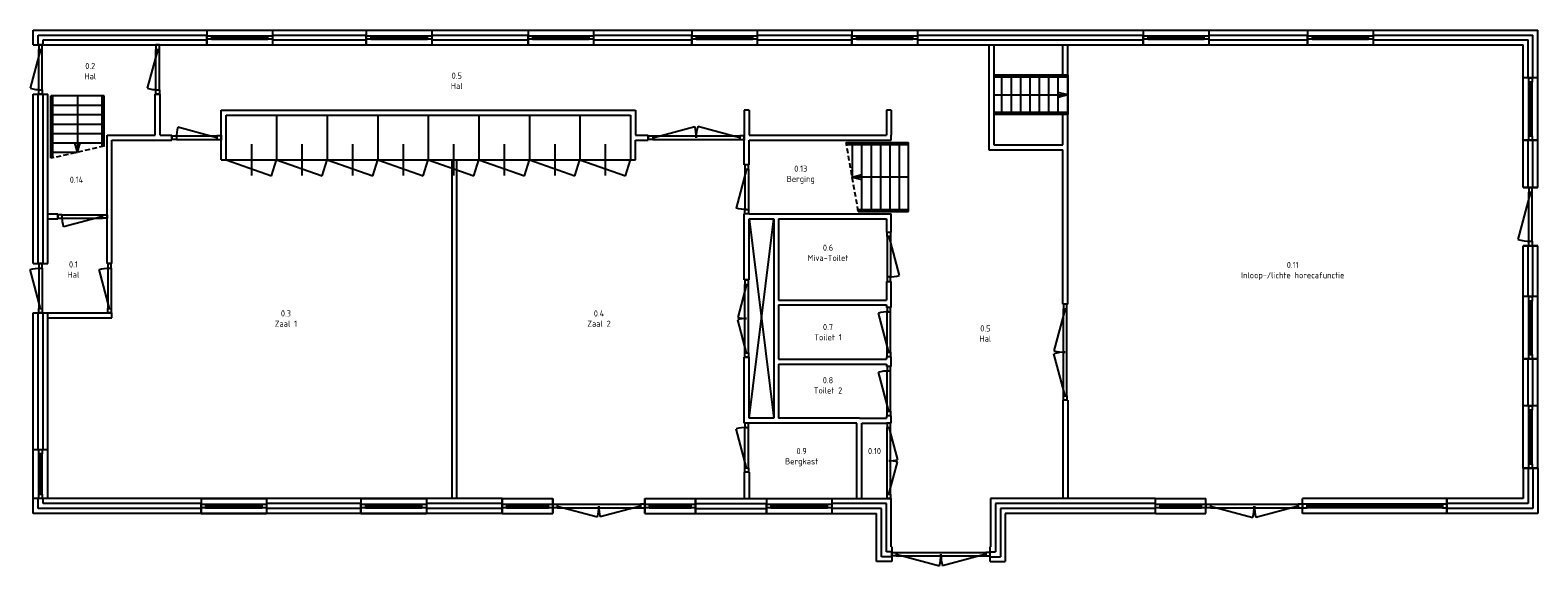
# Model space of a CAD drawing. Header units: millimetres. Extents: x -365336 to 0, y -39590 to 0.
# Tile 2 of 4: x -331743 to -301101, y -39590 to -28704. Entities that reach past the tile are written whole.
import ezdxf

# ---------------------------------------------------------------- set-up
doc = ezdxf.new("R2010")
doc.units = ezdxf.units.MM
doc.header["$LTSCALE"] = 50
doc.linetypes.add('STABI21', pattern=[3, 2, -1])
for name, color, linetype in [('AL21----', 251, 'Continuous'), ('AL22----', 251, 'Continuous'), ('AL24----', 251, 'Continuous'), ('AL31----', 251, 'Continuous'), ('AL32----', 251, 'Continuous')]:
    doc.layers.add(name, color=color, linetype=linetype)
doc.styles.add('STABICAD-025', font='ISOCP.SHX', dxfattribs={"height": 125})

# ---------------------------------------------------------------- blocks, each defined once
blk = doc.blocks.new('*U1', base_point=(-331531, -29780))
at = {"color": 0}
for p, q in [((-331531, -29370), (-331743, -30162)), ((-331566, -29280), (-331566, -29370)), ((-331496, -29280), (-331566, -29280)), ((-331566, -29370), (-331496, -29370)), ((-331566, -30190), (-331566, -29370)), ((-331496, -29370), (-331496, -29280)), ((-331496, -30190), (-331496, -29370)), ((-331566, -30280), (-331566, -30190)), ((-331566, -30190), (-331496, -30190)), ((-331496, -30280), (-331566, -30280)), ((-331496, -30190), (-331496, -30280))]:
    blk.add_line(p, q, dxfattribs=at)
blk.add_arc((-331531, -29370), 820, 255, 270, dxfattribs=at)
blk = doc.blocks.new('*U2', base_point=(-331531, -37724))
at = {"color": 0}
for p, q in [((-331566, -37314, 800), (-331566, -37224, 800)), ((-331566, -37224, 800), (-331496, -37224, 800)), ((-331566, -38134, 800), (-331566, -37314, 800)), ((-331496, -37314, 800), (-331566, -37314, 800)), ((-331531, -38134, 890), (-331531, -37314, 890)), ((-331496, -37224, 800), (-331496, -37314, 800)), ((-331496, -38134, 800), (-331496, -37314, 800)), ((-331566, -38224, 800), (-331566, -38134, 800)), ((-331566, -38134, 800), (-331496, -38134, 800)), ((-331496, -38224, 800), (-331566, -38224, 800)), ((-331496, -38134, 800), (-331496, -38224, 800))]:
    blk.add_line(p, q, dxfattribs=at)
blk = doc.blocks.new('*U3', base_point=(-321636, -38374))
at = {"color": 0}
for p, q in [((-322151, -38339, 800), (-322061, -38339, 800)), ((-322151, -38409, 800), (-322151, -38339, 800)), ((-322061, -38409, 800), (-322151, -38409, 800)), ((-322061, -38339, 800), (-322061, -38409, 800)), ((-322061, -38339, 800), (-321211, -38339, 800)), ((-322061, -38374, 890), (-321211, -38374, 890)), ((-322061, -38409, 800), (-321211, -38409, 800)), ((-321211, -38339, 800), (-321121, -38339, 800)), ((-321211, -38409, 800), (-321211, -38339, 800)), ((-321121, -38409, 800), (-321211, -38409, 800)), ((-321121, -38339, 800), (-321121, -38409, 800))]:
    blk.add_line(p, q, dxfattribs=at)
blk = doc.blocks.new('*U4', base_point=(-320186, -38374))
at = {"color": 0}
for p, q in [((-321121, -38339), (-321031, -38339)), ((-321121, -38409), (-321121, -38339)), ((-321031, -38409), (-321121, -38409)), ((-321031, -38339), (-321031, -38409)), ((-321031, -38339), (-319341, -38339)), ((-321031, -38374), (-320215, -38593)), ((-321031, -38409), (-319341, -38409)), ((-319341, -38374), (-320157, -38593)), ((-319251, -38339), (-319341, -38339)), ((-319341, -38339), (-319341, -38409)), ((-319341, -38409), (-319251, -38409)), ((-319251, -38409), (-319251, -38339))]:
    blk.add_line(p, q, dxfattribs=at)
for centre, start, end in [((-321031, -38374), 345, 0), ((-319341, -38374), 180, 195)]:
    blk.add_arc(centre, 845, start, end, dxfattribs=at)
blk = doc.blocks.new('*U5', base_point=(-317181, -34921))
at = {"color": 0}
for p, q in [((-317181, -34226), (-317361, -34898)), ((-317216, -34136), (-317216, -34226)), ((-317146, -34136), (-317216, -34136)), ((-317216, -34226), (-317146, -34226)), ((-317216, -35616), (-317216, -34226)), ((-317146, -34226), (-317146, -34136)), ((-317146, -35616), (-317146, -34226)), ((-317181, -35616), (-317361, -34945)), ((-317216, -35706), (-317216, -35616)), ((-317216, -35616), (-317146, -35616)), ((-317146, -35706), (-317216, -35706)), ((-317146, -35616), (-317146, -35706))]:
    blk.add_line(p, q, dxfattribs=at)
for centre, start, end in [((-317181, -34226), 255, 270), ((-317181, -35616), 90, 105)]:
    blk.add_arc(centre, 695, start, end, dxfattribs=at)
blk = doc.blocks.new('*U6', base_point=(-317181, -37180))
at = {"color": 0}
for p, q in [((-317216, -36680), (-317216, -36770)), ((-317146, -36680), (-317216, -36680)), ((-317216, -36770), (-317146, -36770)), ((-317216, -37590), (-317216, -36770)), ((-317146, -36770), (-317146, -36680)), ((-317146, -37590), (-317146, -36770)), ((-317181, -37590), (-317393, -36798)), ((-317216, -37680), (-317216, -37590)), ((-317216, -37590), (-317146, -37590)), ((-317146, -37680), (-317216, -37680)), ((-317146, -37590), (-317146, -37680))]:
    blk.add_line(p, q, dxfattribs=at)
blk.add_arc((-317181, -37590), 820, 90, 105, dxfattribs=at)
blk = doc.blocks.new('*U7', base_point=(-314291, -37457))
at = {"color": 0}
for p, q in [((-314326, -36689), (-314326, -36779)), ((-314256, -36689), (-314326, -36689)), ((-314256, -36779), (-314256, -36689)), ((-314326, -36779), (-314256, -36779)), ((-314326, -38134), (-314326, -36779)), ((-314291, -36779), (-314116, -37433)), ((-314256, -38134), (-314256, -36779)), ((-314291, -38134), (-314116, -37480)), ((-314326, -38224), (-314326, -38134)), ((-314326, -38134), (-314256, -38134)), ((-314256, -38224), (-314326, -38224)), ((-314256, -38134), (-314256, -38224))]:
    blk.add_line(p, q, dxfattribs=at)
for centre, start, end in [((-314291, -36779), 270, 285), ((-314291, -38134), 75, 90)]:
    blk.add_arc(centre, 677, start, end, dxfattribs=at)
blk = doc.blocks.new('A$Cccdf626a')
at = {"layer": 'AL24----', "linetype": 'Continuous'}
for p, q in [((0, 1400), (1269, 1400)), ((7, 1360), (1269, 1360)), ((124, 1360), (124, 700)), ((315, 1360), (315, 40)), ((506, 1360), (506, 40)), ((696, 1360), (696, 40)), ((887, 1360), (887, 40)), ((1078, 1360), (1078, 40)), ((1269, 0), (1269, 1400)), ((124, 700), (315, 751)), ((1269, 700), (124, 700)), ((124, 700), (315, 649)), ((241, 40), (1269, 40)), ((248, 0), (1269, 0))]:
    blk.add_line(p, q, dxfattribs=at)
at = {"layer": 'AL24----', "linetype": 'STABI21'}
blk.add_line((248, 0), (0, 1400), dxfattribs=at)
blk = doc.blocks.new('*U10', base_point=(-310706, -35249))
at = {"color": 0}
for p, q in [((-310741, -34274), (-310741, -34364)), ((-310671, -34274), (-310741, -34274)), ((-310671, -34364), (-310671, -34274)), ((-310706, -34364), (-310935, -35219)), ((-310741, -34364), (-310671, -34364)), ((-310741, -36134), (-310741, -34364)), ((-310671, -36134), (-310671, -34364)), ((-310706, -36134), (-310935, -35279)), ((-310741, -36224), (-310741, -36134)), ((-310741, -36134), (-310671, -36134)), ((-310671, -36134), (-310671, -36224)), ((-310671, -36224), (-310741, -36224))]:
    blk.add_line(p, q, dxfattribs=at)
for centre, start, end in [((-310706, -34364), 255, 270), ((-310706, -36134), 90, 105)]:
    blk.add_arc(centre, 885, start, end, dxfattribs=at)
blk = doc.blocks.new('*U11', base_point=(-313233, -39354))
at = {"color": 0}
for p, q in [((-314233, -39319), (-314143, -39319)), ((-314233, -39389), (-314233, -39319)), ((-314143, -39389), (-314233, -39389)), ((-314143, -39319), (-314143, -39389)), ((-314143, -39319), (-312323, -39319)), ((-314143, -39354), (-313264, -39590)), ((-314143, -39389), (-312323, -39389)), ((-312323, -39354), (-313202, -39590)), ((-312233, -39319), (-312323, -39319)), ((-312323, -39319), (-312323, -39389)), ((-312323, -39389), (-312233, -39389)), ((-312233, -39389), (-312233, -39319))]:
    blk.add_line(p, q, dxfattribs=at)
for centre, start, end in [((-314143, -39354), 345, 0), ((-312323, -39354), 180, 195)]:
    blk.add_arc(centre, 910, start, end, dxfattribs=at)
blk = doc.blocks.new('A$Cb7e64047')
at = {"layer": 'AL24----', "linetype": 'Continuous'}
for p, q in [((1500, 800), (0, 800)), ((0, 800), (0, 0)), ((1500, 760), (0, 760)), ((164, 40), (164, 760)), ((355, 40), (355, 760)), ((546, 40), (546, 760)), ((737, 40), (737, 760)), ((928, 40), (928, 760)), ((1118, 40), (1118, 760)), ((1309, 40), (1309, 760)), ((1500, 800), (1500, 0)), ((0, 400), (1500, 400)), ((1500, 400), (1309, 451)), ((1500, 400), (1309, 349)), ((1500, 40), (0, 40)), ((1500, 0), (0, 0))]:
    blk.add_line(p, q, dxfattribs=at)
blk = doc.blocks.new('*U15', base_point=(-304416, -38374))
at = {"color": 0}
for p, q in [((-305791, -38339, 800), (-305881, -38339, 800)), ((-305881, -38339, 800), (-305881, -38409, 800)), ((-305881, -38409, 800), (-305791, -38409, 800)), ((-303041, -38339, 800), (-305791, -38339, 800)), ((-305791, -38409, 800), (-305791, -38339, 800)), ((-303041, -38374, 890), (-305791, -38374, 890)), ((-303041, -38409, 800), (-305791, -38409, 800)), ((-302951, -38339, 800), (-303041, -38339, 800)), ((-303041, -38339, 800), (-303041, -38409, 800)), ((-303041, -38409, 800), (-302951, -38409, 800)), ((-302951, -38409, 800), (-302951, -38339, 800))]:
    blk.add_line(p, q, dxfattribs=at)
blk = doc.blocks.new('*U16', base_point=(-306864, -38374))
at = {"color": 0}
for p, q in [((-307846, -38339), (-307756, -38339)), ((-307846, -38409), (-307846, -38339)), ((-307756, -38409), (-307846, -38409)), ((-307756, -38339), (-307756, -38409)), ((-307756, -38339), (-305971, -38339)), ((-307756, -38374), (-306894, -38605)), ((-307756, -38409), (-305971, -38409)), ((-305971, -38374), (-306833, -38605)), ((-305881, -38339), (-305971, -38339)), ((-305971, -38339), (-305971, -38409)), ((-305971, -38409), (-305881, -38409)), ((-305881, -38409), (-305881, -38339))]:
    blk.add_line(p, q, dxfattribs=at)
for centre, start, end in [((-307756, -38374), 345, 0), ((-305971, -38374), 180, 195)]:
    blk.add_arc(centre, 892, start, end, dxfattribs=at)
blk = doc.blocks.new('*U17', base_point=(-308359, -38374))
at = {"color": 0}
for p, q in [((-308871, -38339, 800), (-308781, -38339, 800)), ((-308871, -38409, 800), (-308871, -38339, 800)), ((-308781, -38409, 800), (-308871, -38409, 800)), ((-308781, -38339, 800), (-308781, -38409, 800)), ((-308781, -38339, 800), (-307936, -38339, 800)), ((-308781, -38374, 890), (-307936, -38374, 890)), ((-308781, -38409, 800), (-307936, -38409, 800)), ((-307936, -38339, 800), (-307846, -38339, 800)), ((-307936, -38409, 800), (-307936, -38339, 800)), ((-307846, -38409, 800), (-307936, -38409, 800)), ((-307846, -38339, 800), (-307846, -38409, 800))]:
    blk.add_line(p, q, dxfattribs=at)
blk = doc.blocks.new('*U18', base_point=(-301251, -36972))
at = {"color": 0}
for p, q in [((-301286, -36429, 800), (-301286, -36339, 800)), ((-301286, -36339, 800), (-301216, -36339, 800)), ((-301286, -37514, 800), (-301286, -36429, 800)), ((-301216, -36429, 800), (-301286, -36429, 800)), ((-301251, -37514, 890), (-301251, -36429, 890)), ((-301216, -36339, 800), (-301216, -36429, 800)), ((-301216, -37514, 800), (-301216, -36429, 800)), ((-301286, -37604, 800), (-301286, -37514, 800)), ((-301286, -37514, 800), (-301216, -37514, 800)), ((-301216, -37604, 800), (-301286, -37604, 800)), ((-301216, -37514, 800), (-301216, -37604, 800))]:
    blk.add_line(p, q, dxfattribs=at)
blk = doc.blocks.new('*U19', base_point=(-301251, -32494))
at = {"color": 0}
for p, q in [((-301251, -31994), (-301510, -32960)), ((-301286, -31904), (-301286, -31994)), ((-301216, -31904), (-301286, -31904)), ((-301286, -31994), (-301216, -31994)), ((-301286, -32994), (-301286, -31994)), ((-301216, -31994), (-301216, -31904)), ((-301216, -32994), (-301216, -31994)), ((-301286, -33084), (-301286, -32994)), ((-301286, -32994), (-301216, -32994)), ((-301216, -33084), (-301286, -33084)), ((-301216, -32994), (-301216, -33084))]:
    blk.add_line(p, q, dxfattribs=at)
blk.add_arc((-301251, -31994), 1000, 255, 270, dxfattribs=at)
blk = doc.blocks.new('*U20', base_point=(-318206, -30889))
at = {"color": 0}
for p, q in [((-319181, -30854), (-319091, -30854)), ((-319181, -30924), (-319181, -30854)), ((-319091, -30924), (-319181, -30924)), ((-319091, -30889), (-318236, -30660)), ((-319091, -30854), (-319091, -30924)), ((-319091, -30854), (-317321, -30854)), ((-319091, -30924), (-317321, -30924)), ((-317321, -30889), (-318176, -30660)), ((-317231, -30854), (-317321, -30854)), ((-317321, -30854), (-317321, -30924)), ((-317321, -30924), (-317231, -30924)), ((-317231, -30924), (-317231, -30854))]:
    blk.add_line(p, q, dxfattribs=at)
for centre, start, end in [((-319091, -30889), 0, 15), ((-317321, -30889), 165, 180)]:
    blk.add_arc(centre, 885, start, end, dxfattribs=at)
blk = doc.blocks.new('A$C3c61c18c')
at = {"layer": 'AL24----', "linetype": 'Continuous'}
for p, q in [((0, 0), (0, 1269)), ((1080, 1269), (0, 1269)), ((40, 9), (40, 1269)), ((540, 1269), (540, 124)), ((1040, 239), (1040, 1269)), ((1080, 248), (1080, 1269)), ((40, 1078), (1040, 1078)), ((40, 887), (1040, 887)), ((40, 696), (1040, 696)), ((40, 506), (1040, 506)), ((40, 315), (1040, 315)), ((540, 124), (489, 315)), ((540, 124), (591, 315)), ((40, 124), (540, 124))]:
    blk.add_line(p, q, dxfattribs=at)
at = {"layer": 'AL24----', "linetype": 'STABI21'}
blk.add_line((1080, 248), (0, 0), dxfattribs=at)

msp = doc.modelspace()

# ---------------------------------------------------------------- linework, layer by layer
at = {"layer": 'AL21----'}
for p, q in [((-331681, -28704), (-328151, -28704)), ((-331581, -28804), (-328151, -28804)), ((-331481, -28904), (-328151, -28904)), ((-331381, -29004), (-328151, -29004)), ((-331681, -33449), (-331681, -30004)), ((-331581, -33449), (-331581, -30004)), ((-331481, -33449), (-331481, -30004)), ((-331381, -33449), (-331381, -30004)), ((-331381, -38224), (-331381, -34449)), ((-331381, -38224), (-331381, -34449)), ((-301401, -37604), (-301401, -38224)), ((-301301, -37604), (-301301, -38324)), ((-301201, -37604), (-301201, -38424)), ((-301101, -37604), (-301101, -38524)), ((-331681, -38524), (-331681, -38224)), ((-331581, -38424), (-331581, -38224)), ((-331481, -38324), (-331481, -38224)), ((-322151, -38224), (-331381, -38224)), ((-314241, -39204), (-314241, -38224)), ((-312224, -38224), (-312224, -39204)), ((-301401, -38224), (-302951, -38224)), ((-322151, -38524), (-331681, -38524)), ((-328271, -38424), (-331581, -38424)), ((-328271, -38324), (-331481, -38324)), ((-325021, -38324), (-326941, -38324)), ((-325021, -38424), (-326941, -38424)), ((-322151, -38324), (-323691, -38324)), ((-322151, -38424), (-323691, -38424)), ((-314341, -38324), (-315451, -38324)), ((-314441, -38424), (-315451, -38424)), ((-314541, -39504), (-314541, -38524)), ((-314441, -39404), (-314441, -38424)), ((-314341, -39304), (-314341, -38324)), ((-312124, -38324), (-312124, -39304)), ((-312024, -38424), (-312024, -39404)), ((-311924, -38524), (-311924, -39504)), ((-301301, -38324), (-302951, -38324)), ((-301201, -38424), (-302951, -38424)), ((-301101, -38524), (-302951, -38524)), ((-314233, -39204), (-314241, -39204)), ((-314233, -39504), (-314541, -39504)), ((-314233, -39404), (-314441, -39404)), ((-314233, -39304), (-314341, -39304))]:
    msp.add_line(p, q, dxfattribs=at)
at = {"layer": 'AL21----', "linetype": 'Continuous'}
for p, q in [((-331681, -29004), (-331681, -28704)), ((-328151, -28704), (-326821, -28704)), ((-328151, -28704), (-328151, -29004)), ((-326821, -28704), (-301101, -28704)), ((-326821, -28704), (-326821, -29004)), ((-324911, -28704), (-323581, -28704)), ((-324911, -28704), (-324911, -29004)), ((-323581, -28704), (-323581, -29004)), ((-321621, -28704), (-320291, -28704)), ((-321621, -28704), (-321621, -29004)), ((-320291, -28704), (-320291, -29004)), ((-318296, -28704), (-316966, -28704)), ((-318296, -28704), (-318296, -29004)), ((-316966, -28704), (-316966, -29004)), ((-315041, -28704), (-313711, -28704)), ((-315041, -28704), (-315041, -29004)), ((-313711, -28704), (-313711, -29004)), ((-309121, -28704), (-307791, -28704)), ((-309121, -28704), (-309121, -29004)), ((-307791, -28704), (-307791, -29004)), ((-305781, -28704), (-304451, -28704)), ((-305781, -28704), (-305781, -29004)), ((-304451, -28704), (-304451, -29004)), ((-301101, -31904), (-301101, -28704)), ((-331681, -29004), (-331381, -29004)), ((-331581, -29004), (-331581, -28804)), ((-331481, -29004), (-331481, -28904)), ((-328151, -29004), (-326821, -29004)), ((-326821, -28804), (-324911, -28804)), ((-326821, -28904), (-324911, -28904)), ((-326821, -29004), (-301401, -29004)), ((-324911, -29004), (-323581, -29004)), ((-323581, -28804), (-321621, -28804)), ((-323581, -28904), (-321621, -28904)), ((-321621, -29004), (-320291, -29004)), ((-320291, -28804), (-318296, -28804)), ((-320291, -28904), (-318296, -28904)), ((-318296, -29004), (-316966, -29004)), ((-316966, -28804), (-315041, -28804)), ((-316966, -28904), (-315041, -28904)), ((-315041, -29004), (-313711, -29004)), ((-313711, -28804), (-309121, -28804)), ((-313711, -28904), (-309121, -28904)), ((-309121, -29004), (-307791, -29004)), ((-307791, -28804), (-305781, -28804)), ((-307791, -28904), (-305781, -28904)), ((-305781, -29004), (-304451, -29004)), ((-304451, -28804), (-301201, -28804)), ((-304451, -28904), (-301301, -28904)), ((-301401, -31904), (-301401, -29004)), ((-301301, -29674), (-301301, -28904)), ((-301201, -29674), (-301201, -28804)), ((-301401, -30939), (-301401, -29674)), ((-301101, -29674), (-301401, -29674)), ((-301101, -30939), (-301101, -29674)), ((-331681, -30004), (-331381, -30004)), ((-329201, -30004), (-329101, -30004)), ((-328861, -30839), (-328861, -30939)), ((-327861, -30839), (-327861, -30939)), ((-301101, -30939), (-301401, -30939)), ((-301301, -31904), (-301301, -30939)), ((-301201, -31904), (-301201, -30939)), ((-301101, -31904), (-301401, -31904)), ((-301401, -31904), (-301101, -31904)), ((-331181, -32539), (-331181, -32439)), ((-330181, -32539), (-330181, -32439)), ((-301401, -36339), (-301401, -33084)), ((-301101, -33084), (-301401, -33084)), ((-301401, -33084), (-301101, -33084)), ((-301301, -34119), (-301301, -33084)), ((-301201, -34119), (-301201, -33084)), ((-301101, -36339), (-301101, -33084)), ((-331681, -33449), (-331381, -33449)), ((-330181, -33449), (-330081, -33449)), ((-301401, -35384), (-301401, -34119)), ((-301101, -34119), (-301401, -34119)), ((-301101, -35384), (-301101, -34119)), ((-331681, -34449), (-331381, -34449)), ((-331681, -37224), (-331681, -34449)), ((-331581, -37224), (-331581, -34449)), ((-331481, -37224), (-331481, -34449)), ((-330181, -34449), (-330081, -34449)), ((-301101, -35384), (-301401, -35384)), ((-301301, -36339), (-301301, -35384)), ((-301201, -36339), (-301201, -35384)), ((-301401, -37604), (-301401, -36339)), ((-301101, -36339), (-301401, -36339)), ((-301101, -37604), (-301101, -36339)), ((-331681, -38224), (-331681, -37224)), ((-301101, -37604), (-301401, -37604)), ((-328271, -38224), (-326941, -38224)), ((-328271, -38224), (-328271, -38524)), ((-326941, -38224), (-326941, -38524)), ((-325021, -38224), (-323691, -38224)), ((-325021, -38224), (-325021, -38524)), ((-323691, -38224), (-323691, -38524)), ((-322151, -38224), (-321121, -38224)), ((-322151, -38524), (-322151, -38224)), ((-321121, -38224), (-321121, -38224)), ((-321121, -38524), (-321121, -38224)), ((-321121, -38224), (-321121, -38524)), ((-319251, -38224), (-314241, -38224)), ((-319251, -38224), (-319251, -38524)), ((-319251, -38224), (-318221, -38224)), ((-319251, -38524), (-319251, -38224)), ((-318221, -38224), (-318221, -38224)), ((-318221, -38524), (-318221, -38224)), ((-318221, -38224), (-318221, -38524)), ((-316781, -38224), (-315451, -38224)), ((-316781, -38224), (-316781, -38524)), ((-315451, -38224), (-315451, -38524)), ((-308871, -38224), (-312224, -38224)), ((-308871, -38524), (-308871, -38224)), ((-308871, -38224), (-307846, -38224)), ((-308871, -38524), (-308871, -38224)), ((-307846, -38524), (-307846, -38224)), ((-307846, -38224), (-307846, -38224)), ((-307846, -38524), (-307846, -38224)), ((-302951, -38224), (-305881, -38224)), ((-305881, -38524), (-305881, -38224)), ((-305881, -38224), (-305881, -38224)), ((-305881, -38524), (-305881, -38224)), ((-302951, -38524), (-302951, -38224)), ((-328271, -38524), (-326941, -38524)), ((-325021, -38524), (-323691, -38524)), ((-322151, -38524), (-321121, -38524)), ((-321121, -38324), (-321121, -38324)), ((-321121, -38424), (-321121, -38424)), ((-321121, -38524), (-321121, -38524)), ((-319251, -38524), (-314541, -38524)), ((-319251, -38524), (-318221, -38524)), ((-318221, -38324), (-316781, -38324)), ((-318221, -38324), (-318221, -38324)), ((-318221, -38424, 800), (-316781, -38424)), ((-318221, -38424), (-318221, -38424)), ((-318221, -38524), (-318221, -38524)), ((-316781, -38524), (-315451, -38524)), ((-308871, -38324), (-312124, -38324)), ((-308871, -38424), (-312024, -38424)), ((-308871, -38524), (-311924, -38524)), ((-308871, -38524), (-307846, -38524)), ((-307846, -38324), (-307846, -38324)), ((-307846, -38424), (-307846, -38424)), ((-307846, -38524), (-307846, -38524)), ((-305881, -38324), (-305881, -38324)), ((-305881, -38424), (-305881, -38424)), ((-302951, -38524), (-305881, -38524)), ((-305881, -38524), (-305881, -38524)), ((-312233, -39204), (-312224, -39204)), ((-312233, -39504), (-312233, -39204)), ((-312233, -39304), (-312124, -39304)), ((-312233, -39404), (-312024, -39404)), ((-312233, -39504), (-311924, -39504))]:
    msp.add_line(p, q, dxfattribs=at)
at = {"layer": 'AL22----'}
for p, q in [((-331381, -29004), (-328151, -29004)), ((-328151, -29004), (-328151, -28804)), ((-324911, -29004), (-324911, -28804)), ((-321621, -29004), (-321621, -28804)), ((-318296, -29004), (-318296, -28804)), ((-315041, -29004), (-315041, -28804)), ((-312256, -29004), (-312256, -31134)), ((-312156, -29004), (-312156, -31034)), ((-310756, -29619), (-310756, -29004)), ((-310656, -31084), (-310656, -29004)), ((-309121, -29004), (-309121, -28804)), ((-305781, -29004), (-305781, -28804)), ((-329201, -30839), (-329201, -30004)), ((-329101, -30839), (-329101, -30004)), ((-327861, -30329), (-319441, -30329)), ((-327861, -30839), (-327861, -30329)), ((-319441, -30329), (-319441, -30839)), ((-317231, -30329), (-317231, -30839)), ((-317131, -30329), (-317231, -30329)), ((-317131, -30329), (-317131, -30839)), ((-314341, -30329), (-314341, -30839)), ((-314241, -30329), (-314341, -30329)), ((-314241, -30329), (-314241, -30839)), ((-327761, -31339), (-327761, -30429)), ((-327761, -30429), (-319541, -30429)), ((-326734, -30429), (-326734, -31339)), ((-325706, -30429), (-325706, -31339)), ((-324679, -30429), (-324679, -31339)), ((-323651, -30429), (-323651, -31339)), ((-322624, -30429), (-322624, -31339)), ((-321596, -30429), (-321596, -31339)), ((-320569, -30429), (-320569, -31339)), ((-319541, -30429), (-319541, -31339)), ((-310756, -31034), (-310756, -30419)), ((-330181, -30839), (-329201, -30839)), ((-330181, -32439), (-330181, -30839)), ((-330081, -30939), (-328861, -30939)), ((-330081, -33449), (-330081, -30939)), ((-329101, -30839), (-328861, -30839)), ((-327861, -31339), (-327861, -30939)), ((-319441, -30839), (-319181, -30839)), ((-319441, -30939), (-319181, -30939)), ((-319441, -31339), (-319441, -30939)), ((-317131, -30839), (-314341, -30839)), ((-317131, -31439), (-317131, -30939)), ((-317131, -30939), (-314241, -30939)), ((-327247, -31022), (-327247, -31656)), ((-327247, -31022), (-327247, -31656)), ((-326220, -31022), (-326220, -31656)), ((-325192, -31022), (-325192, -31656)), ((-324165, -31022), (-324165, -31656)), ((-323137, -31022), (-323137, -31656)), ((-322110, -31022), (-322110, -31656)), ((-321082, -31022), (-321082, -31656)), ((-320055, -31022), (-320055, -31656)), ((-312256, -31134), (-310756, -31134)), ((-312156, -31034), (-310756, -31034)), ((-327861, -31339), (-327761, -31339)), ((-327761, -31339), (-319541, -31339)), ((-327761, -31339), (-326836, -31665)), ((-327761, -31339), (-326836, -31665)), ((-326836, -31665), (-326734, -31339)), ((-326836, -31665), (-326734, -31339)), ((-326734, -31339), (-325809, -31665)), ((-325809, -31665), (-325706, -31339)), ((-325706, -31339), (-324781, -31665)), ((-324781, -31665), (-324679, -31339)), ((-324679, -31339), (-323754, -31665)), ((-323754, -31665), (-323651, -31339)), ((-323651, -31339), (-322726, -31665)), ((-323176, -31339), (-323176, -38224)), ((-323076, -31339), (-323076, -38224)), ((-322726, -31665), (-322624, -31339)), ((-322624, -31339), (-321699, -31665)), ((-321699, -31665), (-321596, -31339)), ((-321596, -31339), (-320671, -31665)), ((-320671, -31665), (-320569, -31339)), ((-320569, -31339), (-319644, -31665)), ((-319644, -31665), (-319541, -31339)), ((-319541, -31339), (-319441, -31339)), ((-331381, -32439), (-331181, -32439)), ((-317131, -32439), (-314241, -32439)), ((-331381, -32539), (-331181, -32539)), ((-330181, -33449), (-330181, -32539)), ((-317131, -32539), (-316631, -32539)), ((-317131, -32539), (-316631, -36589)), ((-317131, -36589), (-316631, -32539)), ((-316631, -32539), (-316631, -36589)), ((-316531, -32539), (-316531, -34189)), ((-316531, -32539), (-314341, -32539)), ((-314341, -32539), (-314341, -32809)), ((-314341, -33809), (-314341, -34189)), ((-316531, -34189), (-314341, -34189)), ((-316531, -34289), (-314341, -34289)), ((-316531, -34289), (-316531, -35389)), ((-314341, -34289), (-314341, -34339)), ((-331381, -34449), (-330181, -34449)), ((-331381, -34549), (-330081, -34549)), ((-330081, -34549), (-330081, -34449)), ((-317231, -36689), (-317231, -35350)), ((-317131, -36589), (-317131, -35350)), ((-316531, -35389), (-314341, -35389)), ((-316531, -35489), (-314341, -35489)), ((-316531, -35489), (-316531, -36589)), ((-314341, -35339), (-314341, -35389)), ((-314341, -35489), (-314341, -35539)), ((-310756, -36224), (-310756, -38224)), ((-310656, -36224), (-310656, -38224)), ((-316631, -36589), (-317131, -36589)), ((-314941, -36689), (-317131, -36689)), ((-314891, -36589), (-316531, -36589)), ((-314941, -38224), (-314941, -36689)), ((-314891, -36589), (-314341, -36589)), ((-314841, -38224), (-314841, -36689)), ((-314841, -36689), (-314341, -36689)), ((-314341, -36539), (-314341, -36589)), ((-331681, -37224), (-331381, -37224)), ((-317231, -37689), (-317231, -38224)), ((-317131, -37689), (-317131, -38224)), ((-331381, -38224), (-331681, -38224)), ((-322151, -38224), (-322151, -38524)), ((-319251, -38224), (-319251, -38524)), ((-314341, -38224), (-314341, -38224)), ((-314241, -38224), (-314241, -38224)), ((-328271, -38524), (-328271, -38324)), ((-325021, -38524), (-325021, -38324)), ((-316781, -38524), (-316781, -38324))]:
    msp.add_line(p, q, dxfattribs=at)
at = {"layer": 'AL22----', "linetype": 'Continuous'}
for p, q in [((-328151, -28804), (-328151, -28804)), ((-324911, -28804), (-324911, -28804)), ((-321621, -28804), (-321621, -28804)), ((-318296, -28804), (-318296, -28804)), ((-315041, -28804), (-315041, -28804)), ((-309121, -28804), (-309121, -28804)), ((-305781, -28804), (-305781, -28804)), ((-319181, -30839), (-319181, -30939)), ((-317231, -30839), (-317231, -30839)), ((-317231, -30839), (-317231, -30939)), ((-317231, -31439), (-317231, -30939)), ((-317231, -30939), (-317231, -30939)), ((-314241, -30939), (-314241, -30839)), ((-310756, -34274), (-310756, -31134)), ((-310656, -34274), (-310656, -31084)), ((-317131, -31439), (-317231, -31439)), ((-317231, -33780), (-317231, -32439)), ((-317131, -32439), (-317231, -32439)), ((-314241, -32809), (-314241, -32439)), ((-317131, -33780), (-317131, -32539)), ((-314341, -32809), (-314241, -32809)), ((-317231, -33780), (-317131, -33780)), ((-314341, -33809), (-314241, -33809)), ((-314241, -34339), (-314241, -33809)), ((-310656, -34274), (-310756, -34274)), ((-314241, -34339), (-314341, -34339)), ((-317231, -35350), (-317131, -35350)), ((-314241, -35339), (-314341, -35339)), ((-314241, -35539), (-314341, -35539)), ((-314241, -35539), (-314241, -35339)), ((-310656, -36224), (-310756, -36224)), ((-317131, -36689), (-317231, -36689)), ((-314241, -36539), (-314341, -36539)), ((-314341, -36689), (-314341, -36689)), ((-314241, -36689), (-314341, -36689)), ((-314241, -36689), (-314241, -36539)), ((-317131, -37689), (-317231, -37689)), ((-314241, -38224), (-314341, -38224)), ((-328271, -38324), (-328271, -38324)), ((-325021, -38324), (-325021, -38324)), ((-316781, -38324), (-316781, -38324))]:
    msp.add_line(p, q, dxfattribs=at)
at = {"layer": 'AL24----'}
for p, q in [((-319181, -30939), (-319181, -30839)), ((-301401, -30939), (-301101, -30939)), ((-301401, -35384), (-301101, -35384)), ((-310656, -36224), (-310756, -36224)), ((-301401, -37604), (-301101, -37604)), ((-302951, -38224), (-302951, -38524)), ((-314233, -39204), (-314233, -39504))]:
    msp.add_line(p, q, dxfattribs=at)
at = {"layer": 'AL31----'}
for p, q in [((-328151, -28819, 800), (-328061, -28819, 800)), ((-328151, -28889, 800), (-328151, -28819, 800)), ((-328061, -28889, 800), (-328151, -28889, 800)), ((-328061, -28819, 800), (-328061, -28889, 800)), ((-328061, -28819, 800), (-326911, -28819, 800)), ((-328061, -28854, 890), (-326911, -28854, 890)), ((-328061, -28889, 800), (-326911, -28889, 800)), ((-326911, -28819), (-326821, -28819)), ((-326911, -28889), (-326911, -28819)), ((-326821, -28889), (-326911, -28889)), ((-326821, -28819), (-326821, -28889)), ((-324911, -28819, 800), (-324821, -28819, 800)), ((-324911, -28889, 800), (-324911, -28819, 800)), ((-324821, -28889, 800), (-324911, -28889, 800)), ((-324821, -28819, 800), (-324821, -28889, 800)), ((-324821, -28819, 800), (-323671, -28819, 800)), ((-324821, -28854, 890), (-323671, -28854, 890)), ((-324821, -28889, 800), (-323671, -28889, 800)), ((-323671, -28819), (-323581, -28819)), ((-323671, -28889), (-323671, -28819)), ((-323581, -28889), (-323671, -28889)), ((-323581, -28819), (-323581, -28889)), ((-321621, -28819, 800), (-321531, -28819, 800)), ((-321621, -28889, 800), (-321621, -28819, 800)), ((-321531, -28889, 800), (-321621, -28889, 800)), ((-321531, -28819, 800), (-321531, -28889, 800)), ((-321531, -28819, 800), (-320381, -28819, 800)), ((-321531, -28854, 890), (-320381, -28854, 890)), ((-321531, -28889, 800), (-320381, -28889, 800)), ((-320381, -28819), (-320291, -28819)), ((-320381, -28889), (-320381, -28819)), ((-320291, -28889), (-320381, -28889)), ((-320291, -28819), (-320291, -28889)), ((-318296, -28819, 800), (-318206, -28819, 800)), ((-318296, -28889, 800), (-318296, -28819, 800)), ((-318206, -28889, 800), (-318296, -28889, 800)), ((-318206, -28819, 800), (-318206, -28889, 800)), ((-318206, -28819, 800), (-317056, -28819, 800)), ((-318206, -28854, 890), (-317056, -28854, 890)), ((-318206, -28889, 800), (-317056, -28889, 800)), ((-317056, -28819), (-316966, -28819)), ((-317056, -28889), (-317056, -28819)), ((-316966, -28889), (-317056, -28889)), ((-316966, -28819), (-316966, -28889)), ((-315041, -28819, 800), (-314951, -28819, 800)), ((-315041, -28889, 800), (-315041, -28819, 800)), ((-314951, -28889, 800), (-315041, -28889, 800)), ((-314951, -28819, 800), (-314951, -28889, 800)), ((-314951, -28819, 800), (-313801, -28819, 800)), ((-314951, -28854, 890), (-313801, -28854, 890)), ((-314951, -28889, 800), (-313801, -28889, 800)), ((-313801, -28819), (-313711, -28819)), ((-313801, -28889), (-313801, -28819)), ((-313711, -28889), (-313801, -28889)), ((-313711, -28819), (-313711, -28889)), ((-309121, -28819, 800), (-309031, -28819, 800)), ((-309121, -28889, 800), (-309121, -28819, 800)), ((-309031, -28889, 800), (-309121, -28889, 800)), ((-309031, -28819, 800), (-309031, -28889, 800)), ((-309031, -28819, 800), (-307881, -28819, 800)), ((-309031, -28854, 890), (-307881, -28854, 890)), ((-309031, -28889, 800), (-307881, -28889, 800)), ((-307881, -28819), (-307791, -28819)), ((-307881, -28889), (-307881, -28819)), ((-307791, -28889), (-307881, -28889)), ((-307791, -28819), (-307791, -28889)), ((-305781, -28819, 800), (-305691, -28819, 800)), ((-305781, -28889, 800), (-305781, -28819, 800)), ((-305691, -28889, 800), (-305781, -28889, 800)), ((-305691, -28819, 800), (-305691, -28889, 800)), ((-305691, -28819, 800), (-304541, -28819, 800)), ((-305691, -28854, 890), (-304541, -28854, 890)), ((-305691, -28889, 800), (-304541, -28889, 800)), ((-304541, -28819), (-304451, -28819)), ((-304541, -28889), (-304541, -28819)), ((-304451, -28889), (-304541, -28889)), ((-304451, -28819), (-304451, -28889)), ((-328271, -38339, 800), (-328181, -38339, 800)), ((-328271, -38409, 800), (-328271, -38339, 800)), ((-328181, -38409, 800), (-328271, -38409, 800)), ((-328181, -38339, 800), (-328181, -38409, 800)), ((-328181, -38339, 800), (-327031, -38339, 800)), ((-328181, -38374, 890), (-327031, -38374, 890)), ((-328181, -38409, 800), (-327031, -38409, 800)), ((-327031, -38339), (-326941, -38339)), ((-327031, -38409), (-327031, -38339)), ((-326941, -38409), (-327031, -38409)), ((-326941, -38339), (-326941, -38409)), ((-325021, -38339, 800), (-324931, -38339, 800)), ((-325021, -38409, 800), (-325021, -38339, 800)), ((-324931, -38409, 800), (-325021, -38409, 800)), ((-324931, -38339, 800), (-324931, -38409, 800)), ((-324931, -38339, 800), (-323781, -38339, 800)), ((-324931, -38374, 890), (-323781, -38374, 890)), ((-324931, -38409, 800), (-323781, -38409, 800)), ((-323781, -38339), (-323691, -38339)), ((-323781, -38409), (-323781, -38339)), ((-323691, -38409), (-323781, -38409)), ((-323691, -38339), (-323691, -38409)), ((-316781, -38339, 800), (-316691, -38339, 800)), ((-316781, -38409, 800), (-316781, -38339, 800)), ((-316691, -38409, 800), (-316781, -38409, 800)), ((-316691, -38339, 800), (-316691, -38409, 800)), ((-316691, -38339, 800), (-315541, -38339, 800)), ((-316691, -38374, 890), (-315541, -38374, 890)), ((-316691, -38409, 800), (-315541, -38409, 800)), ((-315541, -38339), (-315451, -38339)), ((-315541, -38409), (-315541, -38339)), ((-315451, -38409), (-315541, -38409)), ((-315451, -38339), (-315451, -38409))]:
    msp.add_line(p, q, dxfattribs=at)

# ---------------------------------------------------------------- block references
at = {"layer": 'AL24----'}
for name, p in [('A$Cb7e64047', (-312156, -30419)), ('A$C3c61c18c', (-331321, -31308)), ('A$Cccdf626a', (-315160, -32389))]:
    msp.add_blockref(name, p, dxfattribs=at)
at = {"layer": 'AL31----'}
for name, p in [('*U1', (-331531, -29504)), ('*U1', (-329151, -29504)), ('*U18', (-301251, -30307)), ('*U19', (-301251, -32494)), ('*U18', (-301251, -34752)), ('*U18', (-301251, -36972)), ('*U2', (-331531, -37724)), ('*U3', (-321636, -38374)), ('*U4', (-320186, -38374)), ('*U3', (-318736, -38374)), ('*U17', (-308359, -38374)), ('*U16', (-306864, -38374)), ('*U15', (-304416, -38374)), ('*U11', (-313233, -39354))]:
    msp.add_blockref(name, p, dxfattribs=at)
at = {"layer": 'AL31----', "rotation": 270}
msp.add_blockref('*U1', (-328361, -30889), dxfattribs=at)
at = {"layer": 'AL31----', "xscale": -1}
for p, rotation in [((-330681, -32489), 270), ((-331531, -33949), 180), ((-330131, -33949), 180)]:
    msp.add_blockref('*U1', p, dxfattribs=dict(at, rotation=rotation))
at = {"layer": 'AL32----'}
for name, p in [('*U20', (-318206, -30889)), ('*U5', (-317181, -34565)), ('*U10', (-310706, -35249)), ('*U6', (-314291, -34839)), ('*U6', (-314291, -36039)), ('*U6', (-317181, -37189)), ('*U7', (-314291, -37457))]:
    msp.add_blockref(name, p, dxfattribs=at)
at = {"layer": 'AL32----', "xscale": -1, "rotation": 180}
msp.add_blockref('*U6', (-317181, -31939), dxfattribs=at)
at = {"layer": 'AL32----', "rotation": 180}
msp.add_blockref('*U6', (-314291, -33309), dxfattribs=at)

# ---------------------------------------------------------------- texts
at = {"layer": 'AL22----', "char_height": 125, "attachment_point": 1, "style": 'STABICAD-025'}
for s, heights, insert in [('\\pxqc;0.2\\PHal', [0], (-332440, -29370)), ('\\pxqc;0.5\\PHal', [0], (-324991, -29566)), ('\\pxqc;0.13\\PBerging', [0], (-318000, -31456)), ('\\pxqc;0.14', [0], (-332720, -31681)), ('\\pxqc;0.6\\PMiva-Toilet', [0], (-317446, -33062)), ('\\pxqc;0.1\\PHal', [0], (-332782, -33403)), ('\\pxqc;0.11\\PInloop-/lichte horecafunctie', [0], (-308001, -33413)), ('\\pxqc;0.3\\PZaal 1', [0], (-328463, -34398)), ('\\pxqc;0.4\\PZaal 2', [0], (-322100, -34398)), ('\\pxqc;0.7\\PToilet 1', [338], (-317446, -34674)), ('\\pxqc;0.5\\PHal', [0], (-314248, -34703)), ('\\pxqc;0.8\\PToilet 2', [0], (-317446, -35755)), ('\\pxqc;0.9\\PBergkast', [0], (-317982, -37195)), ('\\pxqc;0.10', [0], (-316501, -37195))]:
    msp.add_mtext_dynamic_manual_height_columns(s, width=3836.06, gutter_width=12.5, heights=heights, dxfattribs=dict(at, insert=insert))

doc.saveas('drawing.dxf')
